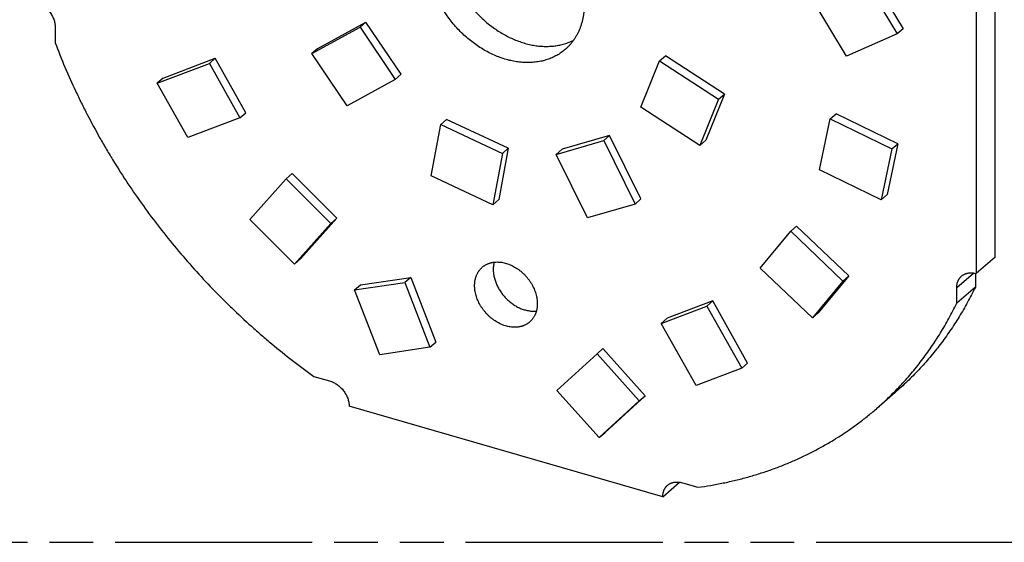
# Model space of a CAD drawing. Header units: millimetres. Extents: x 0 to 210, y 0 to 297.
# Tile 4 of 9: x 77 to 120, y 208 to 231. Entities that reach past the tile are written whole.
import ezdxf

# ---------------------------------------------------------------- set-up
doc = ezdxf.new("R2010")
doc.units = ezdxf.units.MM
doc.header["$LTSCALE"] = 19.36
doc.linetypes.add('PHANTOM', pattern=[0.8, 0.45, -0.05, 0.1, -0.05, 0.1, -0.05])
doc.layers.get('0').update_dxf_attribs({"linetype": 'CONTINUOUS'})
doc.layers.add('DEFAULT_3', color=7, linetype='PHANTOM')

msp = doc.modelspace()

# ---------------------------------------------------------------- linework, layer by layer
at = {"color": 7, "linetype": 'Continuous'}
for p, q in [((119.9868, 234.1192), (119.9868, 220.2628)), ((119.1618, 233.4047), (119.1618, 219.5483)), ((114.2338, 232.5135), (115.6667, 230.1436)), ((114.4938, 232.7386), (115.9267, 230.3688)), ((113.4309, 229.1514), (111.9981, 231.5213)), ((90.0629, 229.4953), (92.1875, 230.6612)), ((91.9275, 230.4361), (92.1875, 230.6612)), ((93.7444, 228.3527), (92.1875, 230.6612)), ((78.4586, 230.4323), (78.4586, 229.7412)), ((89.8029, 229.2701), (91.9275, 230.4361)), ((91.9275, 230.4361), (93.4844, 228.1276)), ((115.9267, 230.3688), (115.6667, 230.1436)), ((115.6667, 230.1436), (113.4309, 229.1514)), ((90.0629, 229.4953), (89.8029, 229.2701)), ((83.2301, 228.1863), (85.5343, 229.0608)), ((85.2743, 228.8356), (85.5343, 229.0608)), ((86.8815, 226.6557), (85.5343, 229.0608)), ((91.3597, 226.9616), (89.8029, 229.2701)), ((104.3387, 226.9086), (105.1656, 228.9494)), ((105.1656, 228.9494), (105.4256, 229.1746)), ((105.1656, 228.9494), (107.7708, 227.2523)), ((108.0308, 227.4774), (105.4256, 229.1746)), ((82.9701, 227.9612), (85.2743, 228.8356)), ((85.2743, 228.8356), (86.6215, 226.4305)), ((83.2301, 228.1863), (82.9701, 227.9612)), ((93.4844, 228.1276), (91.3597, 226.9616)), ((93.4844, 228.1276), (93.7444, 228.3527)), ((84.3173, 225.5561), (82.9701, 227.9612)), ((107.7708, 227.2523), (106.9439, 225.2115)), ((108.0308, 227.4774), (107.2039, 225.4367)), ((107.7708, 227.2523), (108.0308, 227.4774)), ((106.9439, 225.2115), (104.3387, 226.9086)), ((86.6215, 226.4305), (84.3173, 225.5561)), ((86.6215, 226.4305), (86.8815, 226.6557)), ((95.4919, 226.1303), (95.7519, 226.3554)), ((98.4807, 225.0845), (95.7519, 226.3554)), ((112.2373, 224.1379), (112.7091, 226.3802)), ((112.7091, 226.3802), (112.9691, 226.6054)), ((112.7091, 226.3802), (115.4275, 225.0562)), ((115.6875, 225.2814), (112.9691, 226.6054)), ((95.0691, 223.8646), (95.4919, 226.1303)), ((95.4919, 226.1303), (98.2207, 224.8593)), ((100.5962, 224.817), (102.6962, 225.4232)), ((102.9562, 225.6484), (100.8562, 225.0422)), ((102.6962, 225.4232), (102.9562, 225.6484)), ((102.6962, 225.4232), (104.0819, 222.6232)), ((104.3419, 222.8484), (102.9562, 225.6484)), ((107.2039, 225.4367), (106.9439, 225.2115)), ((98.4807, 225.0845), (98.0579, 222.8188)), ((98.2207, 224.8593), (98.4807, 225.0845)), ((100.5962, 224.817), (100.8562, 225.0422)), ((115.4275, 225.0562), (114.9556, 222.8139)), ((115.6875, 225.2814), (115.2156, 223.0391)), ((115.4275, 225.0562), (115.6875, 225.2814)), ((98.2207, 224.8593), (97.7979, 222.5936)), ((101.9819, 222.017), (100.5962, 224.817)), ((114.9556, 222.8139), (112.2373, 224.1379)), ((87.0602, 221.9443), (88.6631, 223.7423)), ((88.6631, 223.7423), (88.9231, 223.9675)), ((88.6631, 223.7423), (90.6412, 221.7688)), ((90.9012, 221.994), (88.9231, 223.9675)), ((97.7979, 222.5936), (95.0691, 223.8646)), ((98.0579, 222.8188), (97.7979, 222.5936)), ((104.0819, 222.6232), (104.3419, 222.8484)), ((115.2156, 223.0391), (114.9556, 222.8139)), ((104.0819, 222.6232), (101.9819, 222.017)), ((89.0383, 219.9708), (87.0602, 221.9443)), ((89.2983, 220.1959), (90.9012, 221.994)), ((90.6412, 221.7688), (90.9012, 221.994)), ((90.6412, 221.7688), (89.0383, 219.9708)), ((110.9614, 221.423), (111.2214, 221.6481)), ((113.526, 219.4437), (111.2214, 221.6481)), ((109.6146, 219.7953), (110.9614, 221.423)), ((110.9614, 221.423), (113.266, 219.2185)), ((89.0383, 219.9708), (89.2983, 220.1959)), ((119.9868, 220.2628), (119.1618, 219.5483)), ((111.9192, 217.5908), (109.6146, 219.7953)), ((91.9488, 219.053), (94.1716, 219.3806)), ((94.1716, 219.3806), (93.9116, 219.1554)), ((94.1716, 219.3806), (95.2792, 216.5205)), ((113.526, 219.4437), (112.1792, 217.816)), ((113.266, 219.2185), (113.526, 219.4437)), ((119.1207, 219.5592), (119.1207, 218.9557)), ((91.6888, 218.8278), (93.9116, 219.1554)), ((91.6888, 218.8278), (91.9488, 219.053)), ((93.9116, 219.1554), (95.0192, 216.2954)), ((113.266, 219.2185), (111.9192, 217.5908)), ((119.1207, 218.9557), (118.2957, 218.2412)), ((118.2957, 218.2412), (118.2957, 218.9323)), ((92.7965, 215.9678), (91.6888, 218.8278)), ((105.2377, 217.3516), (107.2542, 218.1163)), ((107.5142, 218.3414), (105.4977, 217.5767)), ((107.2542, 218.1163), (107.5142, 218.3414)), ((107.2542, 218.1163), (108.7934, 215.3674)), ((109.0534, 215.5926), (107.5142, 218.3414)), ((105.2377, 217.3516), (105.4977, 217.5767)), ((112.1792, 217.816), (111.9192, 217.5908)), ((106.7769, 214.6027), (105.2377, 217.3516)), ((95.0192, 216.2954), (92.7965, 215.9678)), ((95.0192, 216.2954), (95.2792, 216.5205)), ((102.4002, 216.0114), (102.6602, 216.2365)), ((104.5253, 214.1486), (102.6602, 216.2365)), ((100.6292, 214.3909), (102.4002, 216.0114)), ((102.4002, 216.0114), (104.2653, 213.9234)), ((108.7934, 215.3674), (106.7769, 214.6027)), ((108.7934, 215.3674), (109.0534, 215.5926)), ((89.8919, 215.0074), (90.5829, 214.8079)), ((102.4944, 212.303), (100.6292, 214.3909)), ((102.7544, 212.5281), (104.5253, 214.1486)), ((104.2653, 213.9234), (104.5253, 214.1486)), ((115.5685, 214.2928), (114.7435, 213.5783)), ((105.3054, 209.6919), (91.449, 213.6919)), ((104.2653, 213.9234), (102.4944, 212.303)), ((102.4944, 212.303), (102.7544, 212.5281)), ((105.3054, 209.6919), (106.0477, 210.3348)), ((106.1714, 210.3079), (106.8624, 210.1084))]:
    msp.add_line(p, q, dxfattribs=at)
at = {"color": 9, "linetype": 'Continuous'}
msp.add_line((118.2957, 218.9323), (119.0381, 219.5752), dxfattribs=at)
at = {"color": 7, "linetype": 'Continuous'}
for points, knots in [([(95.7381, 234.191), (95.7381, 234.1092), (95.7424, 233.9858), (95.7566, 233.8211), (95.7765, 233.6538), (95.8122, 233.4432), (95.8714, 233.1905), (95.9469, 232.9377), (96.0385, 232.6862), (96.1456, 232.4372), (96.2676, 232.192), (96.4041, 231.9516), (96.5543, 231.7173), (96.7175, 231.4903), (96.893, 231.2716), (97.0797, 231.0624), (97.2769, 230.8636), (97.4835, 230.6762), (97.6985, 230.5011), (97.921, 230.3393), (98.1497, 230.1915), (98.3837, 230.0583), (98.6216, 229.9406), (98.8625, 229.8388), (99.105, 229.7535), (99.348, 229.685), (99.5904, 229.6338), (99.8309, 229.6), (100.0298, 229.5866), (100.1867, 229.5848), (100.3026, 229.5879), (100.4172, 229.5955), (100.5303, 229.6074), (100.6417, 229.6238), (100.7514, 229.6446), (100.8591, 229.6697), (100.9648, 229.6992), (101.0684, 229.733), (101.1697, 229.771), (101.2685, 229.8133), (101.3329, 229.8443), (101.3646, 229.8605)], [0, 0, 0, 0, 0.0297976, 0.044921, 0.0601905, 0.0911538, 0.1226648, 0.1546878, 0.1871785, 0.2200859, 0.2533527, 0.2869164, 0.3207106, 0.3546655, 0.3887093, 0.422769, 0.4567714, 0.490644, 0.5243161, 0.5577196, 0.5907902, 0.6234684, 0.6557, 0.687438, 0.7186427, 0.7492833, 0.7793387, 0.8087982, 0.8376627, 0.851878, 0.8659504, 0.8798835, 0.8936818, 0.9073505, 0.9208955, 0.9343236, 0.9476424, 0.9608602, 0.9739859, 0.9870291, 1, 1, 1, 1]), ([(100.9958, 229.4528), (100.9671, 229.428), (100.9084, 229.3797), (100.8168, 229.3118), (100.7217, 229.2485), (100.6232, 229.1898), (100.5215, 229.1358), (100.4167, 229.0867), (100.3089, 229.0424), (100.1984, 229.0031), (100.0852, 228.9688), (99.9696, 228.9395), (99.8518, 228.9153), (99.7318, 228.8963), (99.6098, 228.8824), (99.4861, 228.8737), (99.3608, 228.8702), (99.2341, 228.8719), (99.1061, 228.8787), (98.9771, 228.8907), (98.8473, 228.9079), (98.7167, 228.9302), (98.5857, 228.9577), (98.4098, 229.0012), (98.2345, 229.0546), (98.0606, 229.1175), (97.8857, 229.1873), (97.6689, 229.2867), (97.4139, 229.4237), (97.1645, 229.5782), (96.922, 229.7493), (96.6879, 229.9361), (96.4635, 230.1374), (96.2501, 230.3522), (96.0489, 230.5792), (95.8611, 230.817), (95.6877, 231.0644), (95.5297, 231.3199), (95.3881, 231.582), (95.2636, 231.8493), (95.157, 232.1202), (95.0832, 232.3487), (95.0338, 232.5318), (94.9912, 232.7132), (94.9581, 232.8949), (94.9347, 233.0761), (94.9223, 233.2105), (94.9148, 233.3439), (94.9131, 233.4325), (94.9131, 233.4765)], [0, 0, 0, 0, 0.0129516, 0.0259176, 0.0389125, 0.0519502, 0.0650445, 0.0782086, 0.091455, 0.1047956, 0.1182416, 0.1318032, 0.1454896, 0.1593094, 0.1732697, 0.1873771, 0.2016367, 0.216053, 0.2306291, 0.2453674, 0.260269, 0.2753344, 0.2905628, 0.3059527, 0.337202, 0.3530588, 0.3690627, 0.4014849, 0.4344216, 0.4678121, 0.5015879, 0.5356741, 0.5699908, 0.6044545, 0.6389792, 0.6734781, 0.7078649, 0.7420548, 0.7759663, 0.8095223, 0.8426516, 0.87529, 0.8914096, 0.9073865, 0.9388871, 0.9544068, 0.9697668, 0.984965, 1, 1, 1, 1]), ([(77.5926, 231.5483), (77.6212, 231.54), (77.664, 231.5255), (77.7199, 231.5025), (77.776, 231.4765), (77.8451, 231.4393), (77.925, 231.3875), (78.0018, 231.329), (78.0747, 231.2642), (78.1429, 231.1939), (78.2058, 231.1187), (78.2629, 231.0393), (78.3135, 230.9565), (78.3572, 230.871), (78.3936, 230.7837), (78.4223, 230.6955), (78.4397, 230.6213), (78.4495, 230.5623), (78.4564, 230.5045), (78.4586, 230.461), (78.4586, 230.4323)], [0, 0, 0, 0, 0.0595566, 0.0898857, 0.120554, 0.1828109, 0.2461482, 0.3103423, 0.3751462, 0.4402966, 0.5055212, 0.5705456, 0.6351008, 0.6989301, 0.7617964, 0.8234893, 0.8838331, 0.9134626, 0.9427085, 1, 1, 1, 1]), ([(101.8413, 231.4765), (101.8413, 231.4254), (101.8396, 231.3488), (101.8338, 231.2473), (101.8258, 231.1472), (101.8116, 231.0237), (101.7876, 230.878), (101.7568, 230.7353), (101.7193, 230.5962), (101.6751, 230.4608), (101.6244, 230.3293), (101.5672, 230.2022), (101.5036, 230.0796), (101.4338, 229.9617), (101.3579, 229.8488), (101.2761, 229.7412), (101.1885, 229.639), (101.0953, 229.5425), (101.0295, 229.482), (100.9958, 229.4528)], [0, 0, 0, 0, 0.0678482, 0.1014457, 0.1348254, 0.2009334, 0.2661949, 0.3306358, 0.3942895, 0.4571971, 0.5194073, 0.5809758, 0.6419657, 0.7024462, 0.7624925, 0.8221849, 0.881608, 0.9408496, 1, 1, 1, 1]), ([(78.4586, 229.7412), (78.5945, 229.383), (78.8815, 228.669), (79.2752, 227.7893), (79.6118, 227.0908), (79.9639, 226.394), (80.3367, 225.7052), (80.7294, 225.0252), (81.1366, 224.3492), (81.6702, 223.5159), (82.3481, 222.5375), (83.0626, 221.5818), (83.8121, 220.651), (84.5948, 219.7472), (85.2736, 219.0181), (85.8317, 218.4501), (86.3988, 217.8934), (86.98, 217.3529), (87.5747, 216.8294), (88.1764, 216.3188), (88.943, 215.7037), (89.5733, 215.2351), (89.8919, 215.0074)], [0, 0, 0, 0, 0.0607692, 0.1220362, 0.152842, 0.183753, 0.2458604, 0.2770454, 0.3083075, 0.3710307, 0.4339725, 0.4970714, 0.5602649, 0.6234899, 0.6866832, 0.7182494, 0.7497842, 0.8127254, 0.844119, 0.8754504, 0.9378938, 1, 1, 1, 1]), ([(96.9915, 219.0201), (96.9915, 219.0406), (96.9924, 219.0813), (96.9965, 219.1418), (97.0034, 219.2012), (97.013, 219.2595), (97.0253, 219.3166), (97.0403, 219.3723), (97.058, 219.4264), (97.0783, 219.479), (97.1012, 219.5298), (97.1266, 219.5789), (97.1545, 219.626), (97.1849, 219.6712), (97.2176, 219.7142), (97.2526, 219.7551), (97.2899, 219.7937), (97.3162, 219.8179), (97.3297, 219.8296)], [0, 0, 0, 0, 0.0678485, 0.1348215, 0.2009298, 0.2661916, 0.3306328, 0.3942868, 0.4571947, 0.5194051, 0.580974, 0.6419641, 0.7024449, 0.7624915, 0.8221841, 0.8816075, 0.9408494, 1, 1, 1, 1]), ([(97.3297, 219.8296), (97.3412, 219.8395), (97.3647, 219.8588), (97.4013, 219.886), (97.4393, 219.9113), (97.4787, 219.9348), (97.5194, 219.9564), (97.5614, 219.9761), (97.6045, 219.9938), (97.6487, 220.0095), (97.6939, 220.0232), (97.7402, 220.0349), (97.7873, 220.0446), (97.8353, 220.0522), (97.8841, 220.0578), (97.9504, 220.0624), (98.035, 220.063), (98.1379, 220.0554), (98.2421, 220.0395), (98.3471, 220.0155), (98.4522, 219.9834), (98.5569, 219.9435), (98.6605, 219.8961), (98.7625, 219.8413), (98.8622, 219.7795), (98.9592, 219.711), (99.0529, 219.6363), (99.1426, 219.5558), (99.228, 219.4698), (99.3085, 219.3791), (99.3836, 219.2839), (99.453, 219.185), (99.5161, 219.0828), (99.5728, 218.9779), (99.6226, 218.871), (99.6652, 218.7626), (99.7005, 218.6534), (99.7281, 218.5441), (99.748, 218.4351), (99.7601, 218.3272), (99.7628, 218.2555), (99.7628, 218.2201)], [0, 0, 0, 0, 0.0129521, 0.0259187, 0.0389141, 0.0519523, 0.0650472, 0.0782118, 0.0914587, 0.1047999, 0.1182465, 0.1318086, 0.1454956, 0.1593159, 0.1732768, 0.1873847, 0.2160557, 0.2453656, 0.2753285, 0.3059431, 0.3371937, 0.3690512, 0.4014747, 0.4344128, 0.4678047, 0.5015819, 0.5356695, 0.5699876, 0.6044527, 0.6389788, 0.6734791, 0.7078673, 0.7420586, 0.7759715, 0.8095289, 0.8426595, 0.8752993, 0.9073928, 0.9388947, 0.9697708, 1, 1, 1, 1]), ([(97.8568, 220.0546), (97.8501, 220.0292), (97.8412, 219.9906), (97.8321, 219.9384), (97.8245, 219.8851), (97.8182, 219.8171), (97.8165, 219.7622), (97.8165, 219.7346)], [0, 0, 0, 0, 0.2435333, 0.3668801, 0.491302, 0.7434122, 1, 1, 1, 1]), ([(97.8165, 219.7346), (97.8165, 219.7061), (97.8183, 219.6487), (97.8261, 219.5621), (97.839, 219.4746), (97.8632, 219.3566), (97.8974, 219.239), (97.9408, 219.123), (97.9783, 219.0363), (98.0204, 218.9507), (98.0668, 218.8665), (98.1175, 218.784), (98.1722, 218.7037), (98.2308, 218.6256), (98.293, 218.5502), (98.3586, 218.4778), (98.4273, 218.4085), (98.4989, 218.3427), (98.5732, 218.2805), (98.6498, 218.2223), (98.7284, 218.1683), (98.8088, 218.1186), (98.8907, 218.0734), (98.9738, 218.033), (99.0577, 217.9973), (99.1421, 217.9667), (99.2268, 217.9412), (99.3114, 217.9209), (99.3956, 217.9058), (99.4791, 217.8961), (99.5616, 217.8917), (99.6427, 217.8928), (99.6962, 217.8971), (99.7225, 217.9002)], [0, 0, 0, 0, 0.0291209, 0.0587471, 0.0888677, 0.119465, 0.1819687, 0.2138325, 0.246047, 0.2785694, 0.3113538, 0.3443513, 0.3775109, 0.4107799, 0.4441046, 0.4774304, 0.5107032, 0.5438691, 0.5768753, 0.6096706, 0.6422063, 0.674436, 0.706317, 0.7378101, 0.768881, 0.7994999, 0.829643, 0.8592923, 0.8884368, 0.9170723, 0.9452023, 0.9728383, 1, 1, 1, 1]), ([(118.2957, 218.9323), (118.2957, 218.9577), (118.298, 219.0079), (118.3065, 219.0698), (118.3169, 219.1176), (118.3262, 219.1524), (118.3373, 219.1862), (118.35, 219.2191), (118.3643, 219.2509), (118.3802, 219.2815), (118.3976, 219.311), (118.4166, 219.3392), (118.437, 219.3661), (118.4589, 219.3917), (118.4822, 219.4158), (118.4987, 219.4309), (118.5071, 219.4382)], [0, 0, 0, 0, 0.1347961, 0.2661377, 0.3305836, 0.3942423, 0.4571548, 0.5193698, 0.5809432, 0.6419378, 0.702423, 0.762474, 0.8221711, 0.8815988, 0.940845, 1, 1, 1, 1]), ([(118.5071, 219.4382), (118.5172, 219.447), (118.5382, 219.4638), (118.5713, 219.4868), (118.6061, 219.5075), (118.6425, 219.5258), (118.6805, 219.5417), (118.7198, 219.5551), (118.7603, 219.566), (118.802, 219.5744), (118.8448, 219.5802), (118.8884, 219.5834), (118.9328, 219.584), (118.9779, 219.5821), (119.0235, 219.5775), (119.0853, 219.568), (119.1313, 219.5571), (119.1618, 219.5483)], [0, 0, 0, 0, 0.0580419, 0.1162128, 0.1746394, 0.2334439, 0.2927417, 0.3526399, 0.4132357, 0.474615, 0.5368517, 0.6000072, 0.6641297, 0.7292547, 0.7954046, 0.8625895, 1, 1, 1, 1]), ([(99.4246, 217.4106), (99.4131, 217.4007), (99.3897, 217.3814), (99.353, 217.3542), (99.315, 217.3289), (99.2756, 217.3054), (99.2349, 217.2838), (99.193, 217.2642), (99.1499, 217.2465), (99.1057, 217.2307), (99.0604, 217.217), (99.0142, 217.2053), (98.967, 217.1956), (98.919, 217.188), (98.8702, 217.1825), (98.8039, 217.1778), (98.7193, 217.1772), (98.6165, 217.1849), (98.5122, 217.2007), (98.4073, 217.2248), (98.3022, 217.2568), (98.1975, 217.2967), (98.0938, 217.3442), (97.9919, 217.399), (97.8921, 217.4608), (97.7951, 217.5292), (97.7015, 217.6039), (97.6117, 217.6845), (97.5263, 217.7704), (97.4459, 217.8612), (97.3707, 217.9563), (97.3014, 218.0553), (97.2382, 218.1575), (97.1815, 218.2623), (97.1317, 218.3692), (97.0891, 218.4776), (97.0538, 218.5868), (97.0262, 218.6962), (97.0063, 218.8052), (96.9943, 218.9131), (96.9915, 218.9847), (96.9915, 219.0201)], [0, 0, 0, 0, 0.0129521, 0.0259187, 0.0389141, 0.0519523, 0.0650472, 0.0782118, 0.0914587, 0.1047999, 0.1182465, 0.1318086, 0.1454956, 0.1593159, 0.1732768, 0.1873847, 0.2160557, 0.2453656, 0.2753285, 0.3059431, 0.3371937, 0.3690512, 0.4014747, 0.4344128, 0.4678047, 0.5015819, 0.5356695, 0.5699876, 0.6044527, 0.6389788, 0.6734791, 0.7078673, 0.7420586, 0.7759715, 0.8095289, 0.8426595, 0.8752993, 0.9073928, 0.9388947, 0.9697708, 1, 1, 1, 1]), ([(119.1207, 218.9557), (119.0659, 218.8428), (118.9536, 218.6186), (118.7775, 218.2872), (118.5939, 217.9614), (118.403, 217.6414), (118.2049, 217.3272), (117.9995, 217.0191), (117.7871, 216.717), (117.5676, 216.4212), (117.3412, 216.1317), (117.108, 215.8486), (116.8679, 215.5722), (116.6212, 215.3023), (116.3679, 215.0392), (116.1082, 214.783), (115.842, 214.5338), (115.6603, 214.3723), (115.5685, 214.2928)], [0, 0, 0, 0, 0.0638291, 0.127409, 0.1907538, 0.2538779, 0.3167963, 0.3795245, 0.4420783, 0.5044739, 0.566728, 0.6288576, 0.6908798, 0.7528122, 0.8146725, 0.8764785, 0.9382483, 1, 1, 1, 1]), ([(99.7628, 218.2201), (99.7628, 218.1996), (99.7619, 218.159), (99.7578, 218.0985), (99.7509, 218.039), (99.7413, 217.9807), (99.729, 217.9236), (99.714, 217.868), (99.6963, 217.8138), (99.676, 217.7612), (99.6532, 217.7104), (99.6277, 217.6613), (99.5998, 217.6142), (99.5695, 217.569), (99.5367, 217.526), (99.5017, 217.4851), (99.4644, 217.4465), (99.4381, 217.4223), (99.4246, 217.4106)], [0, 0, 0, 0, 0.0678485, 0.1348215, 0.2009298, 0.2661916, 0.3306328, 0.3942868, 0.4571947, 0.5194051, 0.580974, 0.6419641, 0.7024449, 0.7624915, 0.8221841, 0.8816075, 0.9408494, 1, 1, 1, 1]), ([(114.7435, 213.5783), (114.8353, 213.6578), (115.017, 213.8193), (115.2832, 214.0686), (115.5429, 214.3248), (115.7962, 214.5878), (116.0429, 214.8577), (116.283, 215.1342), (116.5162, 215.4172), (116.7426, 215.7067), (116.9621, 216.0025), (117.1745, 216.3046), (117.3799, 216.6127), (117.578, 216.9269), (117.7689, 217.2469), (117.9525, 217.5727), (118.1286, 217.9041), (118.2409, 218.1283), (118.2957, 218.2412)], [0, 0, 0, 0, 0.0617517, 0.1235215, 0.1853275, 0.2471878, 0.3091202, 0.3711424, 0.433272, 0.4955261, 0.5579217, 0.6204755, 0.6832037, 0.7461221, 0.8092462, 0.872591, 0.9361709, 1, 1, 1, 1]), ([(90.5829, 214.8079), (90.6116, 214.7997), (90.6544, 214.7852), (90.7103, 214.7621), (90.7664, 214.7362), (90.8354, 214.6989), (90.9154, 214.6471), (90.9922, 214.5886), (91.065, 214.5238), (91.1333, 214.4535), (91.1962, 214.3783), (91.2533, 214.2989), (91.3039, 214.2161), (91.3476, 214.1306), (91.384, 214.0433), (91.4127, 213.9551), (91.4301, 213.8809), (91.4399, 213.8219), (91.4468, 213.7641), (91.449, 213.7206), (91.449, 213.6919)], [0, 0, 0, 0, 0.0595566, 0.0898857, 0.120554, 0.1828109, 0.2461482, 0.3103423, 0.3751462, 0.4402966, 0.5055212, 0.5705456, 0.6351008, 0.6989301, 0.7617964, 0.8234893, 0.8838331, 0.9134626, 0.9427085, 1, 1, 1, 1]), ([(106.8624, 210.1084), (107.0503, 210.1342), (107.4238, 210.1918), (107.9788, 210.2964), (108.5261, 210.4189), (109.0652, 210.5592), (109.5957, 210.7172), (110.1171, 210.8927), (110.6291, 211.0857), (111.1312, 211.2959), (111.6231, 211.5232), (112.1042, 211.7674), (112.5743, 212.0283), (113.0329, 212.3057), (113.4798, 212.5994), (113.9144, 212.9092), (114.3365, 213.2347), (114.6093, 213.4621), (114.7435, 213.5783)], [0, 0, 0, 0, 0.065132, 0.129788, 0.1939892, 0.2577587, 0.3211213, 0.3841039, 0.446735, 0.5090447, 0.5710645, 0.6328277, 0.6943683, 0.7557217, 0.8169243, 0.8780131, 0.9390256, 1, 1, 1, 1]), ([(105.3054, 209.6919), (105.3054, 209.7173), (105.3076, 209.7675), (105.3162, 209.8294), (105.3265, 209.8772), (105.3359, 209.912), (105.3469, 209.9459), (105.3596, 209.9787), (105.3739, 210.0105), (105.3898, 210.0412), (105.4072, 210.0706), (105.4262, 210.0988), (105.4467, 210.1257), (105.4686, 210.1513), (105.4919, 210.1754), (105.5083, 210.1905), (105.5167, 210.1978)], [0, 0, 0, 0, 0.1347961, 0.2661377, 0.3305836, 0.3942423, 0.4571548, 0.5193698, 0.5809432, 0.6419378, 0.702423, 0.762474, 0.8221711, 0.8815988, 0.940845, 1, 1, 1, 1]), ([(105.5167, 210.1978), (105.5269, 210.2066), (105.5478, 210.2235), (105.5809, 210.2464), (105.6157, 210.2671), (105.6522, 210.2854), (105.6901, 210.3013), (105.7294, 210.3147), (105.7699, 210.3256), (105.8116, 210.334), (105.8544, 210.3398), (105.898, 210.343), (105.9424, 210.3437), (105.9875, 210.3417), (106.0331, 210.3372), (106.0949, 210.3276), (106.1409, 210.3167), (106.1714, 210.3079)], [0, 0, 0, 0, 0.0580419, 0.1162128, 0.1746394, 0.2334439, 0.2927417, 0.3526399, 0.4132357, 0.474615, 0.5368517, 0.6000072, 0.6641297, 0.7292547, 0.7954046, 0.8625895, 1, 1, 1, 1])]:
    msp.add_open_spline(points, degree=3, knots=knots, dxfattribs=at)
at = {"layer": 'DEFAULT_3', "color": 91, "linetype": 'PHANTOM', "true_color": 0x80ff80}
msp.add_line((50.1286, 207.68), (150.1286, 207.68), dxfattribs=at)

doc.saveas('drawing.dxf')
